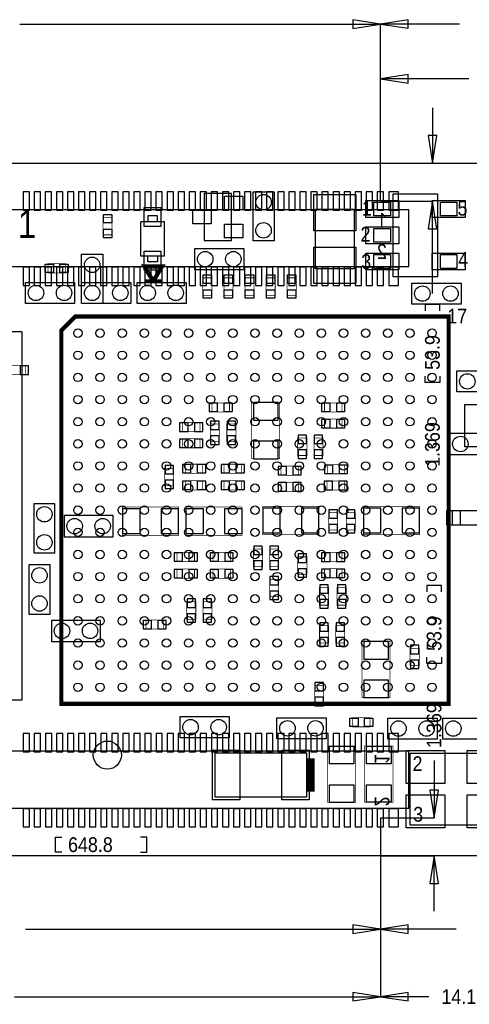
# Model space of a CAD drawing. Extents: x -3.1 to 61.1, y -5.4 to 30.3.
# Tile 3 of 4: x 22.8 to 39.1, y -5.4 to 30.2. Entities that reach past the tile are written whole.
import ezdxf

# ---------------------------------------------------------------- set-up
doc = ezdxf.new("R2010")
doc.units = 0
for name, color, linetype in [('BG_DIMENSION', 1, 'CONTINUOUS'), ('BG_OUTLINE', 2, 'CONTINUOUS'), ('PG_ASSEMBLY_BOTTOM', 3, 'CONTINUOUS'), ('PG_ASSEMBLY_TOP', 4, 'CONTINUOUS'), ('PIN_BOTTOM', 6, 'CONTINUOUS'), ('PIN_TOP', 5, 'CONTINUOUS')]:
    doc.layers.add(name, color=color, linetype=linetype)

msp = doc.modelspace()

# ---------------------------------------------------------------- linework, layer by layer
at = {"layer": 'BG_DIMENSION'}
for points in [[(22.817582, 30.061662), (35.848798, 30.061662)], [(38.706806, 30.064456), (35.848798, 30.064456)], [(35.848798, 23.662894), (35.848798, 30.064456)], [(35.848798, 23.662894), (35.848798, 30.061662)], [(39.04234, 28.085542), (35.848798, 28.085542)], [(35.848798, 23.662894), (35.848798, 28.085542)], [(37.725858, 27.03195), (37.725858, 25.031954)], [(35.848798, 25.031954), (37.725858, 25.031954)], [(35.848798, 23.662894), (37.725858, 23.662894)], [(37.725858, 20.324318), (37.725858, 23.662894)], [(37.992558, 19.695668), (37.992558, 19.924268), (37.459158, 19.924268), (37.459158, 19.695668)], [(37.992558, 17.333468), (37.992558, 17.104868), (37.459158, 17.104868), (37.459158, 17.333468)], [(38.052248, 9.53643), (38.052248, 9.76503), (37.518848, 9.76503), (37.518848, 9.53643)], [(38.052248, 7.17423), (38.052248, 6.94563), (37.518848, 6.94563), (37.518848, 7.17423)], [(37.785548, 3.44678), (37.785548, 1.36906)], [(35.84956, 1.36906), (37.785548, 1.36906)], [(35.84956, 1.36906), (35.84956, -2.652268)], [(35.84956, 1.36906), (35.84956, -5.094478)], [(35.84956, 1.36906), (35.84956, -5.094478)], [(35.84956, 1.36906), (35.84956, -2.652522)], [(24.327866, 0.134112), (24.099266, 0.134112), (24.099266, 0.667512), (24.327866, 0.667512)], [(27.172666, 0.134112), (27.401266, 0.134112), (27.401266, 0.667512), (27.172666, 0.667512)], [(35.84956, 0), (37.785548, 0)], [(37.785548, -1.999996), (37.785548, 0)], [(23.018496, -2.652522), (35.84956, -2.652522)], [(38.58514, -2.652268), (35.84956, -2.652268)], [(22.617938, -5.094478), (35.84956, -5.094478)], [(37.602668, -5.094478), (35.84956, -5.094478)]]:
    msp.add_lwpolyline(points, dxfattribs=at)
for points in [[(34.8488, 29.905706), (35.848798, 30.061662), (34.8488, 30.217618)], [(36.848796, 30.220412), (35.848798, 30.064456), (36.848796, 29.9085)], [(36.848796, 28.241498), (35.848798, 28.085542), (36.848796, 27.929586)], [(37.569902, 26.031952), (37.725858, 25.031954), (37.881814, 26.031952)], [(37.881814, 22.662896), (37.725858, 23.662894), (37.569902, 22.662896)], [(37.629592, 2.369058), (37.785548, 1.36906), (37.941504, 2.369058)], [(37.941504, -0.999998), (37.785548, 0), (37.629592, -0.999998)], [(34.849562, -2.808478), (35.84956, -2.652522), (34.849562, -2.496566)], [(36.849558, -2.496312), (35.84956, -2.652268), (36.849558, -2.808224)], [(34.849562, -5.250434), (35.84956, -5.094478), (34.849562, -4.938522)], [(36.849558, -4.938522), (35.84956, -5.094478), (36.849558, -5.250434)]]:
    msp.add_lwpolyline(points, close=True, dxfattribs=at)
at = {"layer": 'BG_OUTLINE'}
msp.add_lwpolyline([(0, 0), (0, 25.031954), (50.031904, 25.031954), (50.031904, 0)], close=True, dxfattribs=at)
at = {"layer": 'PG_ASSEMBLY_BOTTOM'}
for points in [[(36.875974, 21.294852), (36.875974, 23.352252), (17.165574, 23.352252), (17.165574, 21.294852)], [(40.134794, 15.264384), (38.356794, 15.264384), (38.356794, 14.502384), (40.134794, 14.502384)], [(24.081994, 10.946384), (24.081994, 12.724384), (23.319994, 12.724384), (23.319994, 10.946384)], [(39.44112, 12.46632), (38.440868, 12.46632), (38.440868, 11.966448), (39.44112, 11.966448)], [(24.412194, 11.530584), (26.190194, 11.530584), (26.190194, 12.292584), (24.412194, 12.292584)], [(23.904194, 8.736584), (23.904194, 10.514584), (23.142194, 10.514584), (23.142194, 8.736584)], [(23.954994, 7.745984), (25.732994, 7.745984), (25.732994, 8.507984), (23.954994, 8.507984)], [(36.876736, 1.720342), (36.876736, 3.777742), (17.166336, 3.777742), (17.166336, 1.720342)]]:
    msp.add_lwpolyline(points, close=True, dxfattribs=at)
at = {"layer": 'PG_ASSEMBLY_BOTTOM', "const_width": 0.0254}
for points in [[(22.395434, 17.385284), (23.025354, 17.385284), (23.025354, 17.715484), (22.395434, 17.715484)], [(29.761434, 16.039084), (30.391354, 16.039084), (30.391354, 16.369284), (29.761434, 16.369284)], [(31.193994, 16.381984), (31.193994, 14.349984), (32.209994, 14.349984), (32.209994, 16.381984)], [(34.455354, 16.369284), (33.825434, 16.369284), (33.825434, 16.039084), (34.455354, 16.039084)], [(28.694634, 15.327884), (29.324554, 15.327884), (29.324554, 15.658084), (28.694634, 15.658084)], [(34.455354, 15.785084), (33.825434, 15.785084), (33.825434, 15.454884), (34.455354, 15.454884)], [(30.026356, 14.971776), (30.026356, 15.601696), (29.696156, 15.601696), (29.696156, 14.971776)], [(30.625288, 14.971776), (30.625288, 15.601696), (30.295088, 15.601696), (30.295088, 14.971776)], [(28.694634, 14.743684), (29.324554, 14.743684), (29.324554, 15.073884), (28.694634, 15.073884)], [(33.187894, 14.466824), (33.187894, 15.096744), (32.857694, 15.096744), (32.857694, 14.466824)], [(33.772094, 14.466824), (33.772094, 15.096744), (33.441894, 15.096744), (33.441894, 14.466824)], [(28.378404, 13.374624), (28.378404, 14.004544), (28.048204, 14.004544), (28.048204, 13.374624)], [(28.796742, 13.82395), (29.426662, 13.82395), (29.426662, 14.15415), (28.796742, 14.15415)], [(30.19425, 13.82395), (30.82417, 13.82395), (30.82417, 14.15415), (30.19425, 14.15415)], [(32.250634, 13.753084), (32.880554, 13.753084), (32.880554, 14.083284), (32.250634, 14.083284)], [(34.556954, 14.134084), (33.927034, 14.134084), (33.927034, 13.803884), (34.556954, 13.803884)], [(28.796742, 13.225018), (29.426662, 13.225018), (29.426662, 13.555218), (28.796742, 13.555218)], [(30.19425, 13.225018), (30.82417, 13.225018), (30.82417, 13.555218), (30.19425, 13.555218)], [(33.914842, 13.217398), (34.544762, 13.217398), (34.544762, 13.547598), (33.914842, 13.547598)], [(32.880554, 13.499084), (32.250634, 13.499084), (32.250634, 13.168884), (32.880554, 13.168884)], [(26.522172, 11.584432), (28.554172, 11.584432), (28.554172, 12.600432), (26.522172, 12.600432)], [(28.8163, 11.584432), (30.8483, 11.584432), (30.8483, 12.600432), (28.8163, 12.600432)], [(31.593028, 11.609832), (33.625028, 11.609832), (33.625028, 12.625832), (31.593028, 12.625832)], [(37.264594, 12.622784), (35.232594, 12.622784), (35.232594, 11.606784), (37.264594, 11.606784)], [(33.975294, 12.404344), (33.975294, 11.774424), (34.305494, 11.774424), (34.305494, 12.404344)], [(34.610294, 12.404344), (34.610294, 11.774424), (34.940494, 11.774424), (34.940494, 12.404344)], [(31.587694, 10.453624), (31.587694, 11.083544), (31.257494, 11.083544), (31.257494, 10.453624)], [(32.171894, 10.453624), (32.171894, 11.083544), (31.841694, 11.083544), (31.841694, 10.453624)], [(28.497276, 10.629646), (29.127196, 10.629646), (29.127196, 10.959846), (28.497276, 10.959846)], [(30.424882, 10.959846), (29.794962, 10.959846), (29.794962, 10.629646), (30.424882, 10.629646)], [(32.857694, 10.804144), (32.857694, 10.174224), (33.187894, 10.174224), (33.187894, 10.804144)], [(33.825434, 10.628884), (34.455354, 10.628884), (34.455354, 10.959084), (33.825434, 10.959084)], [(28.497276, 10.030714), (29.127196, 10.030714), (29.127196, 10.360914), (28.497276, 10.360914)], [(30.424882, 10.360914), (29.794962, 10.360914), (29.794962, 10.030714), (30.424882, 10.030714)], [(33.825434, 10.044684), (34.455354, 10.044684), (34.455354, 10.374884), (33.825434, 10.374884)], [(31.841694, 9.991344), (31.841694, 9.361424), (32.171894, 9.361424), (32.171894, 9.991344)], [(33.975294, 9.056624), (33.975294, 9.686544), (33.645094, 9.686544), (33.645094, 9.056624)], [(34.280094, 9.686544), (34.280094, 9.056624), (34.610294, 9.056624), (34.610294, 9.686544)], [(28.844494, 9.178544), (28.844494, 8.548624), (29.174694, 8.548624), (29.174694, 9.178544)], [(29.428694, 9.178544), (29.428694, 8.548624), (29.758894, 8.548624), (29.758894, 9.178544)], [(27.373834, 8.190484), (28.003754, 8.190484), (28.003754, 8.520684), (27.373834, 8.520684)], [(33.975294, 7.685024), (33.975294, 8.314944), (33.645094, 8.314944), (33.645094, 7.685024)], [(34.229294, 8.314944), (34.229294, 7.685024), (34.559494, 7.685024), (34.559494, 8.314944)], [(36.197794, 5.713984), (36.197794, 7.745984), (35.181794, 7.745984), (35.181794, 5.713984)], [(36.921694, 7.502144), (36.921694, 6.872224), (37.251894, 6.872224), (37.251894, 7.502144)], [(33.467294, 6.155944), (33.467294, 5.526024), (33.797494, 5.526024), (33.797494, 6.155944)]]:
    msp.add_lwpolyline(points, close=True, dxfattribs=at)
at = {"layer": 'PG_ASSEMBLY_TOP'}
for points in [[(30.46222, 22.2377), (30.46222, 23.9395), (29.48178, 23.9395), (29.48178, 22.2377)], [(31.242, 22.225), (31.242, 24.003), (32.004, 24.003), (32.004, 22.225)], [(36.313364, 23.928324), (37.913564, 23.928324), (37.913564, 20.928076), (36.313364, 20.928076)], [(35.61334, 23.628096), (36.213542, 23.628096), (36.213542, 23.128224), (35.61334, 23.128224)], [(38.013386, 23.628096), (38.613588, 23.628096), (38.613588, 23.128224), (38.013386, 23.128224)], [(34.897822, 23.37181), (34.897822, 21.21281), (33.500822, 21.21281), (33.500822, 23.37181)], [(28.03525, 22.92604), (28.03525, 21.67636), (27.18435, 21.67636), (27.18435, 22.92604)], [(35.61334, 22.678136), (36.213542, 22.678136), (36.213542, 22.178264), (35.61334, 22.178264)], [(25.047194, 19.963384), (25.047194, 21.741384), (25.809194, 21.741384), (25.809194, 19.963384)], [(30.9118, 21.1836), (29.1338, 21.1836), (29.1338, 21.9456), (30.9118, 21.9456)], [(35.61334, 21.728176), (36.213542, 21.728176), (36.213542, 21.228304), (35.61334, 21.228304)], [(38.013386, 21.728176), (38.613588, 21.728176), (38.613588, 21.228304), (38.013386, 21.228304)], [(24.793194, 19.963384), (23.015194, 19.963384), (23.015194, 20.725384), (24.793194, 20.725384)], [(25.047194, 20.725384), (26.825194, 20.725384), (26.825194, 19.963384), (25.047194, 19.963384)], [(27.051, 20.7264), (28.829, 20.7264), (28.829, 19.9644), (27.051, 19.9644)], [(36.9824, 20.701), (38.7604, 20.701), (38.7604, 19.939), (36.9824, 19.939)], [(22.893782, 18.939256), (15.39367, 18.939256), (15.39367, 5.639308), (22.893782, 5.639308)], [(40.386, 16.764), (38.608, 16.764), (38.608, 17.526), (40.386, 17.526)], [(28.603194, 5.028184), (30.381194, 5.028184), (30.381194, 4.266184), (28.603194, 4.266184)], [(33.883092, 4.226052), (32.105092, 4.226052), (32.105092, 4.988052), (33.883092, 4.988052)], [(36.1188, 4.9784), (37.8968, 4.9784), (37.8968, 4.2164), (36.1188, 4.2164)], [(39.878, 4.2164), (38.1, 4.2164), (38.1, 4.9784), (39.878, 4.9784)], [(33.175194, 3.720084), (33.175194, 2.119884), (29.873194, 2.119884), (29.873194, 3.720084)], [(40.226488, 3.702304), (40.226488, 1.10236), (36.92652, 1.10236), (36.92652, 3.702304)]]:
    msp.add_lwpolyline(points, close=True, dxfattribs=at)
for points, const_width in [([(26.1493, 23.07336), (26.1493, 22.44344), (25.8191, 22.44344), (25.8191, 23.07336)], 0.0254), ([(24.4602, 21.068284), (23.83028, 21.068284), (23.83028, 21.398484), (24.4602, 21.398484)], 0.0254), ([(29.4259, 20.25904), (29.4259, 20.88896), (29.7561, 20.88896), (29.7561, 20.25904)], 0.0254), ([(30.1879, 20.25904), (30.1879, 20.88896), (30.5181, 20.88896), (30.5181, 20.25904)], 0.0254), ([(30.9499, 20.25904), (30.9499, 20.88896), (31.2801, 20.88896), (31.2801, 20.25904)], 0.0254), ([(31.7119, 20.25904), (31.7119, 20.88896), (32.0421, 20.88896), (32.0421, 20.25904)], 0.0254), ([(32.4739, 20.25904), (32.4739, 20.88896), (32.8041, 20.88896), (32.8041, 20.25904)], 0.0254), ([(24.31415, 5.489448), (38.314122, 5.489448), (38.314122, 19.48942), (24.82215, 19.48942), (24.31415, 18.98142)], 0.1524), ([(34.841434, 4.990084), (35.471354, 4.990084), (35.471354, 4.659884), (34.841434, 4.659884)], 0.0254), ([(33.937194, 1.929384), (33.937194, 3.961384), (34.953194, 3.961384), (34.953194, 1.929384)], 0.0254), ([(35.2806, 1.9304), (35.2806, 3.9624), (36.2966, 3.9624), (36.2966, 1.9304)], 0.0254)]:
    msp.add_lwpolyline(points, close=True, dxfattribs=dict(at, const_width=const_width))
for points in [[(27.78506, 22.92604), (27.78506, 23.12924), (27.43454, 23.12924), (27.43454, 22.92604)], [(27.78506, 21.67636), (27.78506, 21.47316), (27.43454, 21.47316), (27.43454, 21.67636)]]:
    msp.add_lwpolyline(points, dxfattribs=at)
for points, const_width in [([(27.9527, 20.7645), (27.6352, 20.7645), (27.9527, 21.2979), (27.3177, 21.2979), (27.6352, 20.7645), (27.3177, 20.7645)], 0.1524), ([(33.325054, 2.320544), (33.325054, 3.519424)], 0.29972)]:
    msp.add_lwpolyline(points, dxfattribs=dict(at, const_width=const_width))
at = {"layer": 'PIN_BOTTOM'}
for points in [[(23.163022, 23.332694), (23.163022, 23.993094), (22.934422, 23.993094), (22.934422, 23.332694)], [(23.563072, 23.332694), (23.563072, 23.993094), (23.334472, 23.993094), (23.334472, 23.332694)], [(23.963122, 23.332694), (23.963122, 23.993094), (23.734522, 23.993094), (23.734522, 23.332694)], [(24.362918, 23.332694), (24.362918, 23.993094), (24.134318, 23.993094), (24.134318, 23.332694)], [(24.762968, 23.332694), (24.762968, 23.993094), (24.534368, 23.993094), (24.534368, 23.332694)], [(25.163018, 23.332694), (25.163018, 23.993094), (24.934418, 23.993094), (24.934418, 23.332694)], [(25.563068, 23.332694), (25.563068, 23.993094), (25.334468, 23.993094), (25.334468, 23.332694)], [(25.963118, 23.332694), (25.963118, 23.993094), (25.734518, 23.993094), (25.734518, 23.332694)], [(26.362914, 23.332694), (26.362914, 23.993094), (26.134314, 23.993094), (26.134314, 23.332694)], [(26.762964, 23.332694), (26.762964, 23.993094), (26.534364, 23.993094), (26.534364, 23.332694)], [(27.163014, 23.332694), (27.163014, 23.993094), (26.934414, 23.993094), (26.934414, 23.332694)], [(27.563064, 23.332694), (27.563064, 23.993094), (27.334464, 23.993094), (27.334464, 23.332694)], [(27.963114, 23.332694), (27.963114, 23.993094), (27.734514, 23.993094), (27.734514, 23.332694)], [(28.36291, 23.332694), (28.36291, 23.993094), (28.13431, 23.993094), (28.13431, 23.332694)], [(28.76296, 23.332694), (28.76296, 23.993094), (28.53436, 23.993094), (28.53436, 23.332694)], [(29.16301, 23.332694), (29.16301, 23.993094), (28.93441, 23.993094), (28.93441, 23.332694)], [(29.56306, 23.332694), (29.56306, 23.993094), (29.33446, 23.993094), (29.33446, 23.332694)], [(29.96311, 23.332694), (29.96311, 23.993094), (29.73451, 23.993094), (29.73451, 23.332694)], [(30.362906, 23.332694), (30.362906, 23.993094), (30.134306, 23.993094), (30.134306, 23.332694)], [(30.762956, 23.332694), (30.762956, 23.993094), (30.534356, 23.993094), (30.534356, 23.332694)], [(31.163006, 23.332694), (31.163006, 23.993094), (30.934406, 23.993094), (30.934406, 23.332694)], [(31.563056, 23.332694), (31.563056, 23.993094), (31.334456, 23.993094), (31.334456, 23.332694)], [(31.963106, 23.332694), (31.963106, 23.993094), (31.734506, 23.993094), (31.734506, 23.332694)], [(32.362902, 23.332694), (32.362902, 23.993094), (32.134302, 23.993094), (32.134302, 23.332694)], [(32.762952, 23.332694), (32.762952, 23.993094), (32.534352, 23.993094), (32.534352, 23.332694)], [(33.163002, 23.332694), (33.163002, 23.993094), (32.934402, 23.993094), (32.934402, 23.332694)], [(33.563052, 23.332694), (33.563052, 23.993094), (33.334452, 23.993094), (33.334452, 23.332694)], [(33.963102, 23.332694), (33.963102, 23.993094), (33.734502, 23.993094), (33.734502, 23.332694)], [(34.362898, 23.332694), (34.362898, 23.993094), (34.134298, 23.993094), (34.134298, 23.332694)], [(34.762948, 23.332694), (34.762948, 23.993094), (34.534348, 23.993094), (34.534348, 23.332694)], [(35.162998, 23.332694), (35.162998, 23.993094), (34.934398, 23.993094), (34.934398, 23.332694)], [(35.563048, 23.332694), (35.563048, 23.993094), (35.334448, 23.993094), (35.334448, 23.332694)], [(35.963098, 23.332694), (35.963098, 23.993094), (35.734498, 23.993094), (35.734498, 23.332694)], [(36.501578, 23.332694), (36.501578, 23.993094), (36.145978, 23.993094), (36.145978, 23.332694)], [(23.163022, 20.61337), (23.163022, 21.27377), (22.934422, 21.27377), (22.934422, 20.61337)], [(23.563072, 20.61337), (23.563072, 21.27377), (23.334472, 21.27377), (23.334472, 20.61337)], [(23.963122, 20.61337), (23.963122, 21.27377), (23.734522, 21.27377), (23.734522, 20.61337)], [(24.362918, 20.61337), (24.362918, 21.27377), (24.134318, 21.27377), (24.134318, 20.61337)], [(24.762968, 20.61337), (24.762968, 21.27377), (24.534368, 21.27377), (24.534368, 20.61337)], [(25.163018, 20.61337), (25.163018, 21.27377), (24.934418, 21.27377), (24.934418, 20.61337)], [(25.563068, 20.61337), (25.563068, 21.27377), (25.334468, 21.27377), (25.334468, 20.61337)], [(25.963118, 20.61337), (25.963118, 21.27377), (25.734518, 21.27377), (25.734518, 20.61337)], [(26.362914, 20.61337), (26.362914, 21.27377), (26.134314, 21.27377), (26.134314, 20.61337)], [(26.762964, 20.61337), (26.762964, 21.27377), (26.534364, 21.27377), (26.534364, 20.61337)], [(27.163014, 20.61337), (27.163014, 21.27377), (26.934414, 21.27377), (26.934414, 20.61337)], [(27.563064, 20.61337), (27.563064, 21.27377), (27.334464, 21.27377), (27.334464, 20.61337)], [(27.963114, 20.61337), (27.963114, 21.27377), (27.734514, 21.27377), (27.734514, 20.61337)], [(28.36291, 20.61337), (28.36291, 21.27377), (28.13431, 21.27377), (28.13431, 20.61337)], [(28.76296, 20.61337), (28.76296, 21.27377), (28.53436, 21.27377), (28.53436, 20.61337)], [(29.16301, 20.61337), (29.16301, 21.27377), (28.93441, 21.27377), (28.93441, 20.61337)], [(29.56306, 20.61337), (29.56306, 21.27377), (29.33446, 21.27377), (29.33446, 20.61337)], [(29.96311, 20.61337), (29.96311, 21.27377), (29.73451, 21.27377), (29.73451, 20.61337)], [(30.362906, 20.61337), (30.362906, 21.27377), (30.134306, 21.27377), (30.134306, 20.61337)], [(30.762956, 20.61337), (30.762956, 21.27377), (30.534356, 21.27377), (30.534356, 20.61337)], [(31.163006, 20.61337), (31.163006, 21.27377), (30.934406, 21.27377), (30.934406, 20.61337)], [(31.563056, 20.61337), (31.563056, 21.27377), (31.334456, 21.27377), (31.334456, 20.61337)], [(31.963106, 20.61337), (31.963106, 21.27377), (31.734506, 21.27377), (31.734506, 20.61337)], [(32.362902, 20.61337), (32.362902, 21.27377), (32.134302, 21.27377), (32.134302, 20.61337)], [(32.762952, 20.61337), (32.762952, 21.27377), (32.534352, 21.27377), (32.534352, 20.61337)], [(33.163002, 20.61337), (33.163002, 21.27377), (32.934402, 21.27377), (32.934402, 20.61337)], [(33.563052, 20.61337), (33.563052, 21.27377), (33.334452, 21.27377), (33.334452, 20.61337)], [(33.963102, 20.61337), (33.963102, 21.27377), (33.734502, 21.27377), (33.734502, 20.61337)], [(34.362898, 20.61337), (34.362898, 21.27377), (34.134298, 21.27377), (34.134298, 20.61337)], [(34.762948, 20.61337), (34.762948, 21.27377), (34.534348, 21.27377), (34.534348, 20.61337)], [(35.162998, 20.61337), (35.162998, 21.27377), (34.934398, 21.27377), (34.934398, 20.61337)], [(35.563048, 20.61337), (35.563048, 21.27377), (35.334448, 21.27377), (35.334448, 20.61337)], [(35.963098, 20.61337), (35.963098, 21.27377), (35.734498, 21.27377), (35.734498, 20.61337)], [(36.501578, 20.61337), (36.501578, 21.27377), (36.145978, 21.27377), (36.145978, 20.61337)], [(22.824948, 17.702784), (22.824948, 17.397984), (23.129748, 17.397984), (23.129748, 17.702784)], [(31.257494, 15.746984), (32.146494, 15.746984), (32.146494, 16.381984), (31.257494, 16.381984)], [(29.65704, 16.356584), (29.65704, 16.051784), (29.96184, 16.051784), (29.96184, 16.356584)], [(30.190948, 16.356584), (30.190948, 16.051784), (30.495748, 16.051784), (30.495748, 16.356584)], [(34.02584, 16.051784), (34.02584, 16.356584), (33.72104, 16.356584), (33.72104, 16.051784)], [(34.559748, 16.051784), (34.559748, 16.356584), (34.254948, 16.356584), (34.254948, 16.051784)], [(29.708856, 15.40129), (30.013656, 15.40129), (30.013656, 15.70609), (29.708856, 15.70609)], [(30.307788, 15.40129), (30.612588, 15.40129), (30.612588, 15.70609), (30.307788, 15.70609)], [(34.02584, 15.467584), (34.02584, 15.772384), (33.72104, 15.772384), (33.72104, 15.467584)], [(34.559748, 15.467584), (34.559748, 15.772384), (34.254948, 15.772384), (34.254948, 15.467584)], [(28.59024, 15.645384), (28.59024, 15.340584), (28.89504, 15.340584), (28.89504, 15.645384)], [(29.124148, 15.645384), (29.124148, 15.340584), (29.428948, 15.340584), (29.428948, 15.645384)], [(28.59024, 15.061184), (28.59024, 14.756384), (28.89504, 14.756384), (28.89504, 15.061184)], [(29.124148, 15.061184), (29.124148, 14.756384), (29.428948, 14.756384), (29.428948, 15.061184)], [(29.708856, 14.867382), (30.013656, 14.867382), (30.013656, 15.172182), (29.708856, 15.172182)], [(30.307788, 14.867382), (30.612588, 14.867382), (30.612588, 15.172182), (30.307788, 15.172182)], [(31.257494, 14.349984), (32.146494, 14.349984), (32.146494, 14.984984), (31.257494, 14.984984)], [(32.870394, 14.896338), (33.175194, 14.896338), (33.175194, 15.201138), (32.870394, 15.201138)], [(33.454594, 14.896338), (33.759394, 14.896338), (33.759394, 15.201138), (33.454594, 15.201138)], [(32.870394, 14.36243), (33.175194, 14.36243), (33.175194, 14.66723), (32.870394, 14.66723)], [(33.454594, 14.36243), (33.759394, 14.36243), (33.759394, 14.66723), (33.454594, 14.66723)], [(28.060904, 13.804138), (28.365704, 13.804138), (28.365704, 14.108938), (28.060904, 14.108938)], [(28.692348, 14.14145), (28.692348, 13.83665), (28.997148, 13.83665), (28.997148, 14.14145)], [(29.226256, 14.14145), (29.226256, 13.83665), (29.531056, 13.83665), (29.531056, 14.14145)], [(30.089856, 14.14145), (30.089856, 13.83665), (30.394656, 13.83665), (30.394656, 14.14145)], [(30.623764, 14.14145), (30.623764, 13.83665), (30.928564, 13.83665), (30.928564, 14.14145)], [(32.14624, 14.070584), (32.14624, 13.765784), (32.45104, 13.765784), (32.45104, 14.070584)], [(32.680148, 14.070584), (32.680148, 13.765784), (32.984948, 13.765784), (32.984948, 14.070584)], [(34.12744, 13.816584), (34.12744, 14.121384), (33.82264, 14.121384), (33.82264, 13.816584)], [(34.661348, 13.816584), (34.661348, 14.121384), (34.356548, 14.121384), (34.356548, 13.816584)], [(28.060904, 13.27023), (28.365704, 13.27023), (28.365704, 13.57503), (28.060904, 13.57503)], [(28.692348, 13.542518), (28.692348, 13.237718), (28.997148, 13.237718), (28.997148, 13.542518)], [(29.226256, 13.542518), (29.226256, 13.237718), (29.531056, 13.237718), (29.531056, 13.542518)], [(30.089856, 13.542518), (30.089856, 13.237718), (30.394656, 13.237718), (30.394656, 13.542518)], [(30.623764, 13.542518), (30.623764, 13.237718), (30.928564, 13.237718), (30.928564, 13.542518)], [(33.810448, 13.534898), (33.810448, 13.230098), (34.115248, 13.230098), (34.115248, 13.534898)], [(34.344356, 13.534898), (34.344356, 13.230098), (34.649156, 13.230098), (34.649156, 13.534898)], [(32.45104, 13.181584), (32.45104, 13.486384), (32.14624, 13.486384), (32.14624, 13.181584)], [(32.984948, 13.181584), (32.984948, 13.486384), (32.680148, 13.486384), (32.680148, 13.181584)], [(27.157172, 11.647932), (27.157172, 12.536932), (26.522172, 12.536932), (26.522172, 11.647932)], [(28.554172, 11.647932), (28.554172, 12.536932), (27.919172, 12.536932), (27.919172, 11.647932)], [(29.4513, 11.647932), (29.4513, 12.536932), (28.8163, 12.536932), (28.8163, 11.647932)], [(30.8483, 11.647932), (30.8483, 12.536932), (30.2133, 12.536932), (30.2133, 11.647932)], [(32.228028, 11.673332), (32.228028, 12.562332), (31.593028, 12.562332), (31.593028, 11.673332)], [(33.625028, 11.673332), (33.625028, 12.562332), (32.990028, 12.562332), (32.990028, 11.673332)], [(34.292794, 12.508738), (33.987994, 12.508738), (33.987994, 12.203938), (34.292794, 12.203938)], [(34.927794, 12.508738), (34.622994, 12.508738), (34.622994, 12.203938), (34.927794, 12.203938)], [(35.232594, 12.559284), (35.232594, 11.670284), (35.867594, 11.670284), (35.867594, 12.559284)], [(36.629594, 12.559284), (36.629594, 11.670284), (37.264594, 11.670284), (37.264594, 12.559284)], [(38.240843, 11.966321), (38.740969, 11.966321), (38.740969, 12.466447), (38.240843, 12.466447)], [(34.292794, 11.97483), (33.987994, 11.97483), (33.987994, 11.67003), (34.292794, 11.67003)], [(34.927794, 11.97483), (34.622994, 11.97483), (34.622994, 11.67003), (34.927794, 11.67003)], [(31.270194, 10.883138), (31.574994, 10.883138), (31.574994, 11.187938), (31.270194, 11.187938)], [(31.854394, 10.883138), (32.159194, 10.883138), (32.159194, 11.187938), (31.854394, 11.187938)], [(28.392882, 10.947146), (28.392882, 10.642346), (28.697682, 10.642346), (28.697682, 10.947146)], [(28.92679, 10.947146), (28.92679, 10.642346), (29.23159, 10.642346), (29.23159, 10.947146)], [(29.995368, 10.642346), (29.995368, 10.947146), (29.690568, 10.947146), (29.690568, 10.642346)], [(30.529276, 10.642346), (30.529276, 10.947146), (30.224476, 10.947146), (30.224476, 10.642346)], [(33.175194, 10.908538), (32.870394, 10.908538), (32.870394, 10.603738), (33.175194, 10.603738)], [(33.72104, 10.946384), (33.72104, 10.641584), (34.02584, 10.641584), (34.02584, 10.946384)], [(34.254948, 10.946384), (34.254948, 10.641584), (34.559748, 10.641584), (34.559748, 10.946384)], [(28.392882, 10.348214), (28.392882, 10.043414), (28.697682, 10.043414), (28.697682, 10.348214)], [(28.92679, 10.348214), (28.92679, 10.043414), (29.23159, 10.043414), (29.23159, 10.348214)], [(29.995368, 10.043414), (29.995368, 10.348214), (29.690568, 10.348214), (29.690568, 10.043414)], [(30.529276, 10.043414), (30.529276, 10.348214), (30.224476, 10.348214), (30.224476, 10.043414)], [(31.270194, 10.34923), (31.574994, 10.34923), (31.574994, 10.65403), (31.270194, 10.65403)], [(31.854394, 10.34923), (32.159194, 10.34923), (32.159194, 10.65403), (31.854394, 10.65403)], [(33.175194, 10.37463), (32.870394, 10.37463), (32.870394, 10.06983), (33.175194, 10.06983)], [(33.72104, 10.362184), (33.72104, 10.057384), (34.02584, 10.057384), (34.02584, 10.362184)], [(34.254948, 10.362184), (34.254948, 10.057384), (34.559748, 10.057384), (34.559748, 10.362184)], [(32.159194, 10.095738), (31.854394, 10.095738), (31.854394, 9.790938), (32.159194, 9.790938)], [(33.657794, 9.486138), (33.962594, 9.486138), (33.962594, 9.790938), (33.657794, 9.790938)], [(34.597594, 9.790938), (34.292794, 9.790938), (34.292794, 9.486138), (34.597594, 9.486138)], [(29.161994, 9.282938), (28.857194, 9.282938), (28.857194, 8.978138), (29.161994, 8.978138)], [(29.746194, 9.282938), (29.441394, 9.282938), (29.441394, 8.978138), (29.746194, 8.978138)], [(32.159194, 9.56183), (31.854394, 9.56183), (31.854394, 9.25703), (32.159194, 9.25703)], [(33.657794, 8.95223), (33.962594, 8.95223), (33.962594, 9.25703), (33.657794, 9.25703)], [(34.597594, 9.25703), (34.292794, 9.25703), (34.292794, 8.95223), (34.597594, 8.95223)], [(29.161994, 8.74903), (28.857194, 8.74903), (28.857194, 8.44423), (29.161994, 8.44423)], [(29.746194, 8.74903), (29.441394, 8.74903), (29.441394, 8.44423), (29.746194, 8.44423)], [(27.26944, 8.507984), (27.26944, 8.203184), (27.57424, 8.203184), (27.57424, 8.507984)], [(27.803348, 8.507984), (27.803348, 8.203184), (28.108148, 8.203184), (28.108148, 8.507984)], [(33.657794, 8.114538), (33.962594, 8.114538), (33.962594, 8.419338), (33.657794, 8.419338)], [(34.546794, 8.419338), (34.241994, 8.419338), (34.241994, 8.114538), (34.546794, 8.114538)], [(33.657794, 7.58063), (33.962594, 7.58063), (33.962594, 7.88543), (33.657794, 7.88543)], [(34.546794, 7.88543), (34.241994, 7.88543), (34.241994, 7.58063), (34.546794, 7.58063)], [(36.134294, 7.745984), (35.245294, 7.745984), (35.245294, 7.110984), (36.134294, 7.110984)], [(37.239194, 7.606538), (36.934394, 7.606538), (36.934394, 7.301738), (37.239194, 7.301738)], [(37.239194, 7.07263), (36.934394, 7.07263), (36.934394, 6.76783), (37.239194, 6.76783)], [(33.784794, 6.260338), (33.479994, 6.260338), (33.479994, 5.955538), (33.784794, 5.955538)], [(36.134294, 6.348984), (35.245294, 6.348984), (35.245294, 5.713984), (36.134294, 5.713984)], [(33.784794, 5.72643), (33.479994, 5.72643), (33.479994, 5.42163), (33.784794, 5.42163)], [(23.163784, 3.758184), (23.163784, 4.418584), (22.935184, 4.418584), (22.935184, 3.758184)], [(23.563834, 3.758184), (23.563834, 4.418584), (23.335234, 4.418584), (23.335234, 3.758184)], [(23.963884, 3.758184), (23.963884, 4.418584), (23.735284, 4.418584), (23.735284, 3.758184)], [(24.36368, 3.758184), (24.36368, 4.418584), (24.13508, 4.418584), (24.13508, 3.758184)], [(24.76373, 3.758184), (24.76373, 4.418584), (24.53513, 4.418584), (24.53513, 3.758184)], [(25.16378, 3.758184), (25.16378, 4.418584), (24.93518, 4.418584), (24.93518, 3.758184)], [(25.56383, 3.758184), (25.56383, 4.418584), (25.33523, 4.418584), (25.33523, 3.758184)], [(25.96388, 3.758184), (25.96388, 4.418584), (25.73528, 4.418584), (25.73528, 3.758184)], [(26.363676, 3.758184), (26.363676, 4.418584), (26.135076, 4.418584), (26.135076, 3.758184)], [(26.763726, 3.758184), (26.763726, 4.418584), (26.535126, 4.418584), (26.535126, 3.758184)], [(27.163776, 3.758184), (27.163776, 4.418584), (26.935176, 4.418584), (26.935176, 3.758184)], [(27.563826, 3.758184), (27.563826, 4.418584), (27.335226, 4.418584), (27.335226, 3.758184)], [(27.963876, 3.758184), (27.963876, 4.418584), (27.735276, 4.418584), (27.735276, 3.758184)], [(28.363672, 3.758184), (28.363672, 4.418584), (28.135072, 4.418584), (28.135072, 3.758184)], [(28.763722, 3.758184), (28.763722, 4.418584), (28.535122, 4.418584), (28.535122, 3.758184)], [(29.163772, 3.758184), (29.163772, 4.418584), (28.935172, 4.418584), (28.935172, 3.758184)], [(29.563822, 3.758184), (29.563822, 4.418584), (29.335222, 4.418584), (29.335222, 3.758184)], [(29.963872, 3.758184), (29.963872, 4.418584), (29.735272, 4.418584), (29.735272, 3.758184)], [(30.363668, 3.758184), (30.363668, 4.418584), (30.135068, 4.418584), (30.135068, 3.758184)], [(30.763718, 3.758184), (30.763718, 4.418584), (30.535118, 4.418584), (30.535118, 3.758184)], [(31.163768, 3.758184), (31.163768, 4.418584), (30.935168, 4.418584), (30.935168, 3.758184)], [(31.563818, 3.758184), (31.563818, 4.418584), (31.335218, 4.418584), (31.335218, 3.758184)], [(31.963868, 3.758184), (31.963868, 4.418584), (31.735268, 4.418584), (31.735268, 3.758184)], [(32.363664, 3.758184), (32.363664, 4.418584), (32.135064, 4.418584), (32.135064, 3.758184)], [(32.763714, 3.758184), (32.763714, 4.418584), (32.535114, 4.418584), (32.535114, 3.758184)], [(33.163764, 3.758184), (33.163764, 4.418584), (32.935164, 4.418584), (32.935164, 3.758184)], [(33.563814, 3.758184), (33.563814, 4.418584), (33.335214, 4.418584), (33.335214, 3.758184)], [(33.963864, 3.758184), (33.963864, 4.418584), (33.735264, 4.418584), (33.735264, 3.758184)], [(34.36366, 3.758184), (34.36366, 4.418584), (34.13506, 4.418584), (34.13506, 3.758184)], [(34.76371, 3.758184), (34.76371, 4.418584), (34.53511, 4.418584), (34.53511, 3.758184)], [(35.16376, 3.758184), (35.16376, 4.418584), (34.93516, 4.418584), (34.93516, 3.758184)], [(35.56381, 3.758184), (35.56381, 4.418584), (35.33521, 4.418584), (35.33521, 3.758184)], [(35.96386, 3.758184), (35.96386, 4.418584), (35.73526, 4.418584), (35.73526, 3.758184)], [(36.50234, 3.758184), (36.50234, 4.418584), (36.14674, 4.418584), (36.14674, 3.758184)], [(23.163784, 1.03886), (23.163784, 1.69926), (22.935184, 1.69926), (22.935184, 1.03886)], [(23.563834, 1.03886), (23.563834, 1.69926), (23.335234, 1.69926), (23.335234, 1.03886)], [(23.963884, 1.03886), (23.963884, 1.69926), (23.735284, 1.69926), (23.735284, 1.03886)], [(24.36368, 1.03886), (24.36368, 1.69926), (24.13508, 1.69926), (24.13508, 1.03886)], [(24.76373, 1.03886), (24.76373, 1.69926), (24.53513, 1.69926), (24.53513, 1.03886)], [(25.16378, 1.03886), (25.16378, 1.69926), (24.93518, 1.69926), (24.93518, 1.03886)], [(25.56383, 1.03886), (25.56383, 1.69926), (25.33523, 1.69926), (25.33523, 1.03886)], [(25.96388, 1.03886), (25.96388, 1.69926), (25.73528, 1.69926), (25.73528, 1.03886)], [(26.363676, 1.03886), (26.363676, 1.69926), (26.135076, 1.69926), (26.135076, 1.03886)], [(26.763726, 1.03886), (26.763726, 1.69926), (26.535126, 1.69926), (26.535126, 1.03886)], [(27.163776, 1.03886), (27.163776, 1.69926), (26.935176, 1.69926), (26.935176, 1.03886)], [(27.563826, 1.03886), (27.563826, 1.69926), (27.335226, 1.69926), (27.335226, 1.03886)], [(27.963876, 1.03886), (27.963876, 1.69926), (27.735276, 1.69926), (27.735276, 1.03886)], [(28.363672, 1.03886), (28.363672, 1.69926), (28.135072, 1.69926), (28.135072, 1.03886)], [(28.763722, 1.03886), (28.763722, 1.69926), (28.535122, 1.69926), (28.535122, 1.03886)], [(29.163772, 1.03886), (29.163772, 1.69926), (28.935172, 1.69926), (28.935172, 1.03886)], [(29.563822, 1.03886), (29.563822, 1.69926), (29.335222, 1.69926), (29.335222, 1.03886)], [(29.963872, 1.03886), (29.963872, 1.69926), (29.735272, 1.69926), (29.735272, 1.03886)], [(30.363668, 1.03886), (30.363668, 1.69926), (30.135068, 1.69926), (30.135068, 1.03886)], [(30.763718, 1.03886), (30.763718, 1.69926), (30.535118, 1.69926), (30.535118, 1.03886)], [(31.163768, 1.03886), (31.163768, 1.69926), (30.935168, 1.69926), (30.935168, 1.03886)], [(31.563818, 1.03886), (31.563818, 1.69926), (31.335218, 1.69926), (31.335218, 1.03886)], [(31.963868, 1.03886), (31.963868, 1.69926), (31.735268, 1.69926), (31.735268, 1.03886)], [(32.363664, 1.03886), (32.363664, 1.69926), (32.135064, 1.69926), (32.135064, 1.03886)], [(32.763714, 1.03886), (32.763714, 1.69926), (32.535114, 1.69926), (32.535114, 1.03886)], [(33.163764, 1.03886), (33.163764, 1.69926), (32.935164, 1.69926), (32.935164, 1.03886)], [(33.563814, 1.03886), (33.563814, 1.69926), (33.335214, 1.69926), (33.335214, 1.03886)], [(33.963864, 1.03886), (33.963864, 1.69926), (33.735264, 1.69926), (33.735264, 1.03886)], [(34.36366, 1.03886), (34.36366, 1.69926), (34.13506, 1.69926), (34.13506, 1.03886)], [(34.76371, 1.03886), (34.76371, 1.69926), (34.53511, 1.69926), (34.53511, 1.03886)], [(35.16376, 1.03886), (35.16376, 1.69926), (34.93516, 1.69926), (34.93516, 1.03886)], [(35.56381, 1.03886), (35.56381, 1.69926), (35.33521, 1.69926), (35.33521, 1.03886)], [(35.96386, 1.03886), (35.96386, 1.69926), (35.73526, 1.69926), (35.73526, 1.03886)], [(36.50234, 1.03886), (36.50234, 1.69926), (36.14674, 1.69926), (36.14674, 1.03886)]]:
    msp.add_lwpolyline(points, close=True, dxfattribs=at)
for centre in [(38.737794, 14.883384), (23.700994, 12.343384), (24.793194, 11.911584), (25.809194, 11.911584), (23.700994, 11.327384), (23.523194, 10.133584), (23.523194, 9.117584), (24.335994, 8.126984), (25.351994, 8.126984)]:
    msp.add_circle(centre, 0.2794, dxfattribs=at)
at = {"layer": 'PIN_TOP'}
for points in [[(30.871922, 23.346664), (30.21203, 23.346664), (30.21203, 23.846536), (30.871922, 23.846536)], [(33.437322, 22.58441), (33.437322, 23.90521), (34.961322, 23.90521), (34.961322, 22.58441)], [(35.316668, 23.68296), (36.510468, 23.68296), (36.510468, 23.07336), (35.316668, 23.07336)], [(37.71646, 23.68296), (38.91026, 23.68296), (38.91026, 23.07336), (37.71646, 23.07336)], [(25.8318, 23.177754), (26.1366, 23.177754), (26.1366, 22.872954), (25.8318, 22.872954)], [(27.305, 23.4315), (27.9146, 23.4315), (27.9146, 22.7457), (27.305, 22.7457)], [(29.73197, 22.838664), (29.072078, 22.838664), (29.072078, 23.338536), (29.73197, 23.338536)], [(30.871922, 22.330664), (30.21203, 22.330664), (30.21203, 22.830536), (30.871922, 22.830536)], [(25.8318, 22.643846), (26.1366, 22.643846), (26.1366, 22.339046), (25.8318, 22.339046)], [(35.316668, 22.733), (36.510468, 22.733), (36.510468, 22.1234), (35.316668, 22.1234)], [(27.304746, 21.8567), (27.914346, 21.8567), (27.914346, 21.1709), (27.304746, 21.1709)], [(33.437322, 20.67941), (33.437322, 22.00021), (34.961322, 22.00021), (34.961322, 20.67941)], [(35.316668, 21.78304), (36.510468, 21.78304), (36.510468, 21.17344), (35.316668, 21.17344)], [(37.71646, 21.78304), (38.91026, 21.78304), (38.91026, 21.17344), (37.71646, 21.17344)], [(24.030686, 21.385784), (24.030686, 21.080984), (23.725886, 21.080984), (23.725886, 21.385784)], [(24.564594, 21.385784), (24.564594, 21.080984), (24.259794, 21.080984), (24.259794, 21.385784)], [(29.7434, 20.688554), (29.4386, 20.688554), (29.4386, 20.993354), (29.7434, 20.993354)], [(30.5054, 20.688554), (30.2006, 20.688554), (30.2006, 20.993354), (30.5054, 20.993354)], [(31.2674, 20.688554), (30.9626, 20.688554), (30.9626, 20.993354), (31.2674, 20.993354)], [(32.0294, 20.688554), (31.7246, 20.688554), (31.7246, 20.993354), (32.0294, 20.993354)], [(32.7914, 20.688554), (32.4866, 20.688554), (32.4866, 20.993354), (32.7914, 20.993354)], [(29.7434, 20.154646), (29.4386, 20.154646), (29.4386, 20.459446), (29.7434, 20.459446)], [(30.5054, 20.154646), (30.2006, 20.154646), (30.2006, 20.459446), (30.5054, 20.459446)], [(31.2674, 20.154646), (30.9626, 20.154646), (30.9626, 20.459446), (31.2674, 20.459446)], [(32.0294, 20.154646), (31.7246, 20.154646), (31.7246, 20.459446), (32.0294, 20.459446)], [(32.7914, 20.154646), (32.4866, 20.154646), (32.4866, 20.459446), (32.7914, 20.459446)], [(40.223694, 14.781784), (38.902894, 14.781784), (38.902894, 16.305784), (40.223694, 16.305784)], [(34.73704, 4.672584), (34.73704, 4.977384), (35.04184, 4.977384), (35.04184, 4.672584)], [(35.270948, 4.672584), (35.270948, 4.977384), (35.575748, 4.977384), (35.575748, 4.672584)], [(34.000694, 3.961384), (34.889694, 3.961384), (34.889694, 3.326384), (34.000694, 3.326384)], [(35.3441, 3.9624), (36.2331, 3.9624), (36.2331, 3.3274), (35.3441, 3.3274)], [(30.769814, 3.821684), (30.769814, 2.018284), (29.779214, 2.018284), (29.779214, 3.821684)], [(33.269174, 3.821684), (33.269174, 2.018284), (32.278574, 2.018284), (32.278574, 3.821684)], [(38.17493, 3.799586), (38.17493, 2.605786), (36.77793, 2.605786), (36.77793, 3.799586)], [(40.375078, 3.799586), (40.375078, 2.605786), (38.978078, 2.605786), (38.978078, 3.799586)], [(34.000694, 2.564384), (34.889694, 2.564384), (34.889694, 1.929384), (34.000694, 1.929384)], [(35.3441, 2.5654), (36.2331, 2.5654), (36.2331, 1.9304), (35.3441, 1.9304)], [(38.17493, 2.199386), (38.17493, 1.005586), (36.77793, 1.005586), (36.77793, 2.199386)], [(40.375078, 2.199386), (40.375078, 1.005586), (38.978078, 1.005586), (38.978078, 2.199386)]]:
    msp.add_lwpolyline(points, close=True, dxfattribs=at)
for centre, radius in [((31.623, 23.622), 0.2794), ((31.623, 22.606), 0.2794), ((29.5148, 21.5646), 0.2794), ((30.5308, 21.5646), 0.2794), ((25.428194, 21.360384), 0.2794), ((23.396194, 20.344384), 0.2794), ((24.412194, 20.344384), 0.2794), ((25.428194, 20.344384), 0.2794), ((25.428194, 20.344384), 0.2794), ((26.444194, 20.344384), 0.2794), ((27.432, 20.3454), 0.2794), ((28.448, 20.3454), 0.2794), ((37.3634, 20.32), 0.2794), ((38.3794, 20.32), 0.2794), ((24.914098, 18.889472), 0.1524), ((25.714198, 18.889472), 0.1524), ((26.514044, 18.889472), 0.1524), ((27.314144, 18.889472), 0.1524), ((28.114244, 18.889472), 0.1524), ((28.91409, 18.889472), 0.1524), ((29.71419, 18.889472), 0.1524), ((30.514036, 18.889472), 0.1524), ((31.314136, 18.889472), 0.1524), ((32.114236, 18.889472), 0.1524), ((32.914082, 18.889472), 0.1524), ((33.714182, 18.889472), 0.1524), ((34.514028, 18.889472), 0.1524), ((35.314128, 18.889472), 0.1524), ((36.114228, 18.889472), 0.1524), ((36.914074, 18.889472), 0.1524), ((37.714174, 18.889472), 0.1524), ((24.914098, 18.089372), 0.1524), ((25.714198, 18.089372), 0.1524), ((26.514044, 18.089372), 0.1524), ((27.314144, 18.089372), 0.1524), ((28.114244, 18.089372), 0.1524), ((28.91409, 18.089372), 0.1524), ((29.71419, 18.089372), 0.1524), ((30.514036, 18.089372), 0.1524), ((31.314136, 18.089372), 0.1524), ((32.114236, 18.089372), 0.1524), ((32.914082, 18.089372), 0.1524), ((33.714182, 18.089372), 0.1524), ((34.514028, 18.089372), 0.1524), ((35.314128, 18.089372), 0.1524), ((36.114228, 18.089372), 0.1524), ((36.914074, 18.089372), 0.1524), ((37.714174, 18.089372), 0.1524), ((24.914098, 17.289526), 0.1524), ((25.714198, 17.289526), 0.1524), ((26.514044, 17.289526), 0.1524), ((27.314144, 17.289526), 0.1524), ((28.114244, 17.289526), 0.1524), ((28.91409, 17.289526), 0.1524), ((29.71419, 17.289526), 0.1524), ((30.514036, 17.289526), 0.1524), ((31.314136, 17.289526), 0.1524), ((32.114236, 17.289526), 0.1524), ((32.914082, 17.289526), 0.1524), ((33.714182, 17.289526), 0.1524), ((34.514028, 17.289526), 0.1524), ((35.314128, 17.289526), 0.1524), ((36.114228, 17.289526), 0.1524), ((36.914074, 17.289526), 0.1524), ((37.714174, 17.289526), 0.1524), ((38.989, 17.145), 0.2794), ((24.914098, 16.489426), 0.1524), ((25.714198, 16.489426), 0.1524), ((26.514044, 16.489426), 0.1524), ((27.314144, 16.489426), 0.1524), ((28.114244, 16.489426), 0.1524), ((28.91409, 16.489426), 0.1524), ((29.71419, 16.489426), 0.1524), ((30.514036, 16.489426), 0.1524), ((31.314136, 16.489426), 0.1524), ((32.114236, 16.489426), 0.1524), ((32.914082, 16.489426), 0.1524), ((33.714182, 16.489426), 0.1524), ((34.514028, 16.489426), 0.1524), ((35.314128, 16.489426), 0.1524), ((36.114228, 16.489426), 0.1524), ((36.914074, 16.489426), 0.1524), ((37.714174, 16.489426), 0.1524), ((24.914098, 15.689326), 0.1524), ((25.714198, 15.689326), 0.1524), ((26.514044, 15.689326), 0.1524), ((27.314144, 15.689326), 0.1524), ((28.114244, 15.689326), 0.1524), ((28.91409, 15.689326), 0.1524), ((29.71419, 15.689326), 0.1524), ((30.514036, 15.689326), 0.1524), ((31.314136, 15.689326), 0.1524), ((32.114236, 15.689326), 0.1524), ((32.914082, 15.689326), 0.1524), ((33.714182, 15.689326), 0.1524), ((34.514028, 15.689326), 0.1524), ((35.314128, 15.689326), 0.1524), ((36.114228, 15.689326), 0.1524), ((36.914074, 15.689326), 0.1524), ((37.714174, 15.689326), 0.1524), ((24.914098, 14.88948), 0.1524), ((25.714198, 14.88948), 0.1524), ((26.514044, 14.88948), 0.1524), ((27.314144, 14.88948), 0.1524), ((28.114244, 14.88948), 0.1524), ((28.91409, 14.88948), 0.1524), ((29.71419, 14.88948), 0.1524), ((30.514036, 14.88948), 0.1524), ((31.314136, 14.88948), 0.1524), ((32.114236, 14.88948), 0.1524), ((32.914082, 14.88948), 0.1524), ((33.714182, 14.88948), 0.1524), ((34.514028, 14.88948), 0.1524), ((35.314128, 14.88948), 0.1524), ((36.114228, 14.88948), 0.1524), ((36.914074, 14.88948), 0.1524), ((37.714174, 14.88948), 0.1524), ((24.914098, 14.08938), 0.1524), ((25.714198, 14.08938), 0.1524), ((26.514044, 14.08938), 0.1524), ((27.314144, 14.08938), 0.1524), ((28.114244, 14.08938), 0.1524), ((28.91409, 14.08938), 0.1524), ((29.71419, 14.08938), 0.1524), ((30.514036, 14.08938), 0.1524), ((31.314136, 14.08938), 0.1524), ((32.114236, 14.08938), 0.1524), ((32.914082, 14.08938), 0.1524), ((33.714182, 14.08938), 0.1524), ((34.514028, 14.08938), 0.1524), ((35.314128, 14.08938), 0.1524), ((36.114228, 14.08938), 0.1524), ((36.914074, 14.08938), 0.1524), ((37.714174, 14.08938), 0.1524), ((24.914098, 13.289534), 0.1524), ((25.714198, 13.289534), 0.1524), ((26.514044, 13.289534), 0.1524), ((27.314144, 13.289534), 0.1524), ((28.114244, 13.289534), 0.1524), ((28.91409, 13.289534), 0.1524), ((29.71419, 13.289534), 0.1524), ((30.514036, 13.289534), 0.1524), ((31.314136, 13.289534), 0.1524), ((32.114236, 13.289534), 0.1524), ((32.914082, 13.289534), 0.1524), ((33.714182, 13.289534), 0.1524), ((34.514028, 13.289534), 0.1524), ((35.314128, 13.289534), 0.1524), ((36.114228, 13.289534), 0.1524), ((36.914074, 13.289534), 0.1524), ((37.714174, 13.289534), 0.1524), ((24.914098, 12.489434), 0.1524), ((25.714198, 12.489434), 0.1524), ((26.514044, 12.489434), 0.1524), ((27.314144, 12.489434), 0.1524), ((28.114244, 12.489434), 0.1524), ((28.91409, 12.489434), 0.1524), ((29.71419, 12.489434), 0.1524), ((30.514036, 12.489434), 0.1524), ((31.314136, 12.489434), 0.1524), ((32.114236, 12.489434), 0.1524), ((32.914082, 12.489434), 0.1524), ((33.714182, 12.489434), 0.1524), ((34.514028, 12.489434), 0.1524), ((35.314128, 12.489434), 0.1524), ((36.114228, 12.489434), 0.1524), ((36.914074, 12.489434), 0.1524), ((37.714174, 12.489434), 0.1524), ((24.914098, 11.689334), 0.1524), ((25.714198, 11.689334), 0.1524), ((26.514044, 11.689334), 0.1524), ((27.314144, 11.689334), 0.1524), ((28.114244, 11.689334), 0.1524), ((28.91409, 11.689334), 0.1524), ((29.71419, 11.689334), 0.1524), ((30.514036, 11.689334), 0.1524), ((31.314136, 11.689334), 0.1524), ((32.114236, 11.689334), 0.1524), ((32.914082, 11.689334), 0.1524), ((33.714182, 11.689334), 0.1524), ((34.514028, 11.689334), 0.1524), ((35.314128, 11.689334), 0.1524), ((36.114228, 11.689334), 0.1524), ((36.914074, 11.689334), 0.1524), ((37.714174, 11.689334), 0.1524), ((24.914098, 10.889488), 0.1524), ((25.714198, 10.889488), 0.1524), ((26.514044, 10.889488), 0.1524), ((27.314144, 10.889488), 0.1524), ((28.114244, 10.889488), 0.1524), ((28.91409, 10.889488), 0.1524), ((29.71419, 10.889488), 0.1524), ((30.514036, 10.889488), 0.1524), ((31.314136, 10.889488), 0.1524), ((32.114236, 10.889488), 0.1524), ((32.914082, 10.889488), 0.1524), ((33.714182, 10.889488), 0.1524), ((34.514028, 10.889488), 0.1524), ((35.314128, 10.889488), 0.1524), ((36.114228, 10.889488), 0.1524), ((36.914074, 10.889488), 0.1524), ((37.714174, 10.889488), 0.1524), ((24.914098, 10.089388), 0.1524), ((25.714198, 10.089388), 0.1524), ((26.514044, 10.089388), 0.1524), ((27.314144, 10.089388), 0.1524), ((28.114244, 10.089388), 0.1524), ((28.91409, 10.089388), 0.1524), ((29.71419, 10.089388), 0.1524), ((30.514036, 10.089388), 0.1524), ((31.314136, 10.089388), 0.1524), ((32.114236, 10.089388), 0.1524), ((32.914082, 10.089388), 0.1524), ((33.714182, 10.089388), 0.1524), ((34.514028, 10.089388), 0.1524), ((35.314128, 10.089388), 0.1524), ((36.114228, 10.089388), 0.1524), ((36.914074, 10.089388), 0.1524), ((37.714174, 10.089388), 0.1524), ((24.914098, 9.289542), 0.1524), ((25.714198, 9.289542), 0.1524), ((26.514044, 9.289542), 0.1524), ((27.314144, 9.289542), 0.1524), ((28.114244, 9.289542), 0.1524), ((28.91409, 9.289542), 0.1524), ((29.71419, 9.289542), 0.1524), ((30.514036, 9.289542), 0.1524), ((31.314136, 9.289542), 0.1524), ((32.114236, 9.289542), 0.1524), ((32.914082, 9.289542), 0.1524), ((33.714182, 9.289542), 0.1524), ((34.514028, 9.289542), 0.1524), ((35.314128, 9.289542), 0.1524), ((36.114228, 9.289542), 0.1524), ((36.914074, 9.289542), 0.1524), ((37.714174, 9.289542), 0.1524), ((24.914098, 8.489442), 0.1524), ((25.714198, 8.489442), 0.1524), ((26.514044, 8.489442), 0.1524), ((27.314144, 8.489442), 0.1524), ((28.114244, 8.489442), 0.1524), ((28.91409, 8.489442), 0.1524), ((29.71419, 8.489442), 0.1524), ((30.514036, 8.489442), 0.1524), ((31.314136, 8.489442), 0.1524), ((32.114236, 8.489442), 0.1524), ((32.914082, 8.489442), 0.1524), ((33.714182, 8.489442), 0.1524), ((34.514028, 8.489442), 0.1524), ((35.314128, 8.489442), 0.1524), ((36.114228, 8.489442), 0.1524), ((36.914074, 8.489442), 0.1524), ((37.714174, 8.489442), 0.1524), ((24.914098, 7.689342), 0.1524), ((25.714198, 7.689342), 0.1524), ((26.514044, 7.689342), 0.1524), ((27.314144, 7.689342), 0.1524), ((28.114244, 7.689342), 0.1524), ((28.91409, 7.689342), 0.1524), ((29.71419, 7.689342), 0.1524), ((30.514036, 7.689342), 0.1524), ((31.314136, 7.689342), 0.1524), ((32.114236, 7.689342), 0.1524), ((32.914082, 7.689342), 0.1524), ((33.714182, 7.689342), 0.1524), ((34.514028, 7.689342), 0.1524), ((35.314128, 7.689342), 0.1524), ((36.114228, 7.689342), 0.1524), ((36.914074, 7.689342), 0.1524), ((37.714174, 7.689342), 0.1524), ((24.914098, 6.889496), 0.1524), ((25.714198, 6.889496), 0.1524), ((26.514044, 6.889496), 0.1524), ((27.314144, 6.889496), 0.1524), ((28.114244, 6.889496), 0.1524), ((28.91409, 6.889496), 0.1524), ((29.71419, 6.889496), 0.1524), ((30.514036, 6.889496), 0.1524), ((31.314136, 6.889496), 0.1524), ((32.114236, 6.889496), 0.1524), ((32.914082, 6.889496), 0.1524), ((33.714182, 6.889496), 0.1524), ((34.514028, 6.889496), 0.1524), ((35.314128, 6.889496), 0.1524), ((36.114228, 6.889496), 0.1524), ((36.914074, 6.889496), 0.1524), ((37.714174, 6.889496), 0.1524), ((24.914098, 6.089396), 0.1524), ((25.714198, 6.089396), 0.1524), ((26.514044, 6.089396), 0.1524), ((27.314144, 6.089396), 0.1524), ((28.114244, 6.089396), 0.1524), ((28.91409, 6.089396), 0.1524), ((29.71419, 6.089396), 0.1524), ((30.514036, 6.089396), 0.1524), ((31.314136, 6.089396), 0.1524), ((32.114236, 6.089396), 0.1524), ((32.914082, 6.089396), 0.1524), ((33.714182, 6.089396), 0.1524), ((34.514028, 6.089396), 0.1524), ((35.314128, 6.089396), 0.1524), ((36.114228, 6.089396), 0.1524), ((36.914074, 6.089396), 0.1524), ((37.714174, 6.089396), 0.1524), ((28.984194, 4.647184), 0.2794), ((30.000194, 4.647184), 0.2794), ((32.486092, 4.607052), 0.2794), ((33.502092, 4.607052), 0.2794), ((36.4998, 4.5974), 0.2794), ((37.5158, 4.5974), 0.2794), ((38.481, 4.5974), 0.2794), ((25.975818, 3.637788), 0.508)]:
    msp.add_circle(centre, radius, dxfattribs=at)

# ---------------------------------------------------------------- texts
at = {"layer": 'BG_DIMENSION', "width": 0.904762}
for s, p in [('53.9', (37.992558, 17.562068)), ('1.369', (37.992558, 14.056868)), ('53.9', (38.052248, 7.40283)), ('1.369', (38.052248, 3.89763))]:
    msp.add_text(s, height=0.5334, rotation=90, dxfattribs=at).set_placement(p)
for s, p in [('648.8', (24.556466, 0.134112)), ('14.182', (38.053518, -5.361178))]:
    msp.add_text(s, height=0.5334, dxfattribs=at).set_placement(p)
at = {"layer": 'PG_ASSEMBLY_BOTTOM', "text_generation_flag": 2, "width": 0.904762}
for s, p in [('1', (36.084002, 22.696932)), ('2', (36.084002, 21.574506))]:
    msp.add_text(s, height=0.5334, dxfattribs=at).set_placement(p)
for s, p in [('1', (35.644582, 3.319526)), ('2', (35.639248, 1.783334))]:
    msp.add_text(s, height=0.5334, rotation=270, dxfattribs=at).set_placement(p)
at = {"layer": 'PG_ASSEMBLY_TOP'}
for s, height, width, p in [('1', 0.5334, 0.904762, (35.179, 23.1394)), ('5', 0.5334, 0.904762, (38.6334, 23.1394)), ('1', 1.016, 0.875, (22.7457, 22.3266)), ('2', 0.5334, 0.904762, (35.1282, 22.1996)), ('3', 0.5334, 0.904762, (35.1536, 21.209)), ('4', 0.5334, 0.904762, (38.6588, 21.2852)), ('17', 0.5334, 0.904762, (38.2651, 19.2405)), ('2', 0.5334, 0.904762, (37.0078, 3.0607)), ('3', 0.5334, 0.904762, (37.0332, 1.2319))]:
    msp.add_text(s, height=height, dxfattribs=dict(at, width=width)).set_placement(p)

doc.saveas('drawing.dxf')
